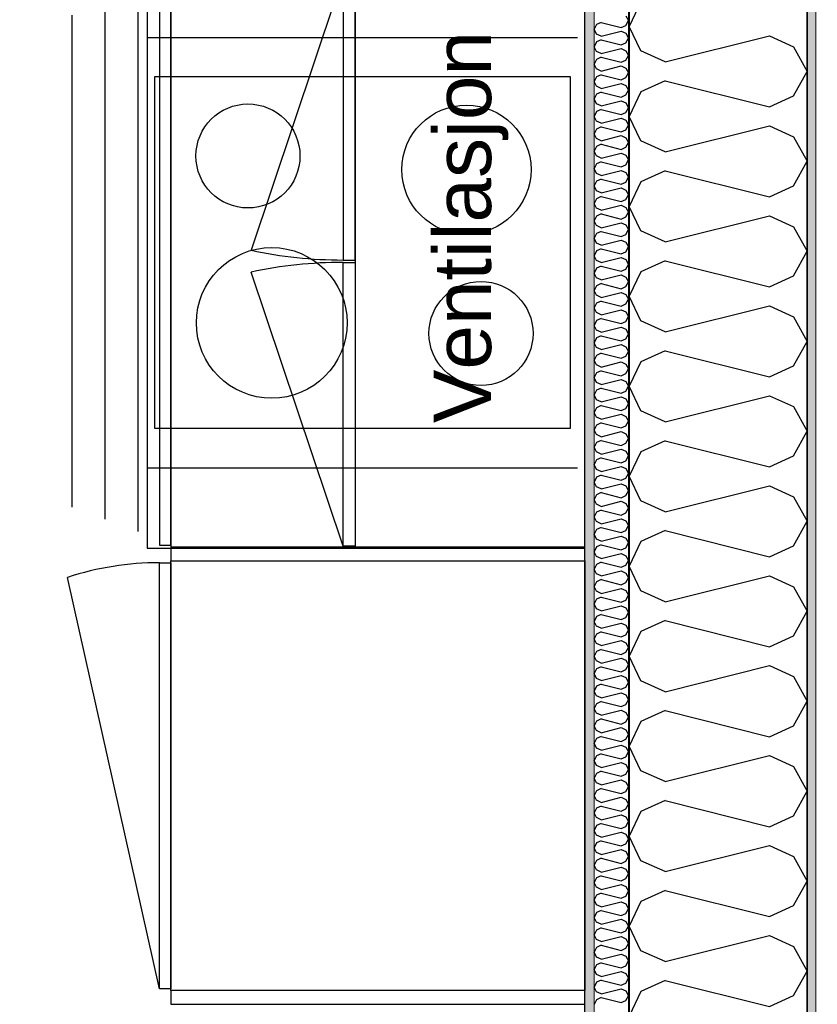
# Model space of a CAD drawing. Header units: millimetres. Extents: x -5000 to 341424, y -9235 to 550260.
# Tile 171 of 236: x 301953 to 303065, y 354045 to 355418. Entities that reach past the tile are written whole.
import ezdxf
from ezdxf.enums import TextEntityAlignment as Align

# ---------------------------------------------------------------- set-up
doc = ezdxf.new("R2010")
doc.units = ezdxf.units.MM
doc.header["$LTSCALE"] = 0.5
doc.header["$MEASUREMENT"] = 0
doc.linetypes.add('Akselinje', pattern=[1500, 1000, -200, 100, -200])
doc.linetypes.add('PLINE', pattern=[0])
for name, color, linetype in [('0(Nye konstruksjoner)', 7, 'Continuous'), ('232- Ikke-bærende yttervegger (Skravur)(Nye konstruksjoner)', 7, 'Continuous'), ('232- Ikke-bærende yttervegger(Nye konstruksjoner)', 7, 'Continuous'), ('255- Gulvoverflate(Nye konstruksjoner)', 7, 'Continuous'), ('273- Kjøkkeninnredning(Nye konstruksjoner)', 7, 'Continuous'), ('82-- Modullinjer(Nye konstruksjoner)', 7, 'Continuous'), ('842-M___1_50 Målsetting bygning', 7, 'Continuous'), ('842-M___1_50 Målsetting bygning(Nye konstruksjoner)', 7, 'Continuous'), ('862- M___Nettoareal(Nye konstruksjoner)', 7, 'Continuous'), ('862- M___Nettoareal(Polylinje)(Nye konstruksjoner)', 7, 'Continuous'), ('862- M___Nettoareal(Tekst)(Nye konstruksjoner)', 7, 'Continuous')]:
    doc.layers.add(name, color=color, linetype=linetype)
doc.layers.add('235- Utvendig kledning og overflate(Nye konstruksjoner)', color=7, linetype='Continuous', lineweight=0)
doc.layers.add('236- Innvendig kledning og overflate(Nye konstruksjoner)', color=7, linetype='Continuous', lineweight=0)
doc.styles.add('GENERATED_STYLE_1', font='txt')
doc.styles.add('GENERATED_STYLE_3', font='arial.ttf')
doc.styles.add('GENERATED_STYLE_5', font='arial.ttf')
doc.dimstyles.new('GENERATED_STYLE__2', dxfattribs={"dimtxt": 100, "dimasz": 95, "dimexe": 0.18, "dimexo": 0.0625, "dimgap": 0, "dimtad": 1, "dimtih": 1, "dimtoh": 1, "dimdec": 0, "dimzin": 0, "dimdsep": 46, "dimtxsty": 'GENERATED_STYLE_3', "dimblk": 'ARROWHEAD_6', "dimblk1": 'ARROWHEAD_6', "dimblk2": 'ARROWHEAD_6', "dimcen": 0.09, "dimse1": 1, "dimse2": 1, "dimclrd": 256, "dimclre": 256, "dimclrt": 256, "dimadec": 1, "dimazin": 0, "dimtfac": 1, "dimtdec": 4, "dimtmove": 0, "dimatfit": 3, "dimfxl": 1, "dimtolj": 1, "dimtzin": 0, "dimarcsym": 0})
pattern_1 = [(0, (0, 0), (0, 43.30127), [0, -25]), (0, (12.5, 21.65), (0, 43.30127), [0, -25])]

# ---------------------------------------------------------------- blocks, each defined once
blk = doc.blocks.new('LEILIGHET 2__3', base_point=(300468.6, 348580.7))
at = {"layer": '862- M___Nettoareal(Polylinje)(Nye konstruksjoner)', "linetype": 'PLINE', "flags": 128}
blk.add_lwpolyline([(302741, 356380.7), (294611, 356380.7), (294611, 348080.7), (297926, 348080.7), (297926, 349780.7), (302741, 349780.7)], close=True, dxfattribs=at)
at = {"layer": '862- M___Nettoareal(Tekst)(Nye konstruksjoner)', "style": 'GENERATED_STYLE_1'}
for tag, p in [('DUMMY_861', (296689.7, 358469.3)), ('ROOM_NAME', (295952.5, 358419.5)), ('DUMMY_862', (295952.5, 358281.1))]:
    blk.add_attdef(tag, text='', height=100, dxfattribs=at).set_placement(p, align=Align.TOP_LEFT)
blk = doc.blocks.new('STUE__7', base_point=(299299.5, 355025.2))
at = {"layer": '862- M___Nettoareal(Polylinje)(Nye konstruksjoner)', "linetype": 'PLINE', "flags": 128}
blk.add_lwpolyline([(298050, 349780.7), (302741, 349780.7), (302741, 356380.7), (298050, 356380.7), (298050, 355490.7), (298050, 354480.7)], close=True, dxfattribs=at)
at = {"layer": '862- M___Nettoareal(Tekst)(Nye konstruksjoner)', "style": 'GENERATED_STYLE_1'}
for tag, p in [('DUMMY_861', (299523.6, 355213.4)), ('ROOM_NAME', (299075.4, 355163.6)), ('DUMMY_862', (299075.4, 355025.2))]:
    blk.add_attdef(tag, text='', height=100, dxfattribs=at).set_placement(p, align=Align.TOP_LEFT)
blk = doc.blocks.new('*X113')
at = {"layer": '232- Ikke-bærende yttervegger (Skravur)(Nye konstruksjoner)', "linetype": 'PLINE'}
for p, q in [((302798.3, 355423.8), (302802, 355417.1)), ((302757.1, 355411.6), (302754, 355405)), ((302757.1, 355398.4), (302754, 355405)), ((302763.6, 355414.6), (302757.1, 355411.6)), ((302763.6, 355414.6), (302791.8, 355407.5)), ((302791.8, 355407.5), (302798.3, 355410.5)), ((302798.3, 355410.5), (302802, 355417.1)), ((302763.6, 355395.4), (302757.1, 355398.4)), ((302763.6, 355395.4), (302791.8, 355402.4)), ((302791.8, 355402.4), (302798.3, 355399.5)), ((302798.3, 355399.5), (302802, 355392.8)), ((302798.3, 355386.2), (302802, 355392.8)), ((302757.1, 355387.3), (302754, 355380.7)), ((302757.1, 355374.1), (302754, 355380.7)), ((302763.6, 355390.3), (302757.1, 355387.3)), ((302763.6, 355390.3), (302791.8, 355383.3)), ((302763.6, 355371.1), (302791.8, 355378.2)), ((302791.8, 355383.3), (302798.3, 355386.2)), ((302791.8, 355378.2), (302798.3, 355375.2)), ((302757.1, 355363.1), (302754, 355356.4)), ((302763.6, 355371.1), (302757.1, 355374.1)), ((302763.6, 355366), (302757.1, 355363.1)), ((302763.6, 355366), (302791.8, 355359)), ((302798.3, 355375.2), (302802, 355368.6)), ((302798.3, 355361.9), (302802, 355368.6)), ((302757.1, 355349.8), (302754, 355356.4)), ((302763.6, 355346.8), (302757.1, 355349.8)), ((302763.6, 355346.8), (302791.8, 355353.9)), ((302791.8, 355359), (302798.3, 355361.9)), ((302791.8, 355353.9), (302798.3, 355350.9)), ((302798.3, 355350.9), (302802, 355344.3)), ((302757.1, 355338.8), (302754, 355332.1)), ((302763.6, 355341.7), (302757.1, 355338.8)), ((302763.6, 355341.7), (302791.8, 355334.7)), ((302791.8, 355334.7), (302798.3, 355337.7)), ((302798.3, 355337.7), (302802, 355344.3)), ((302757.1, 355325.5), (302754, 355332.1)), ((302763.6, 355322.6), (302757.1, 355325.5)), ((302763.6, 355322.6), (302791.8, 355329.6)), ((302791.8, 355329.6), (302798.3, 355326.6)), ((302798.3, 355326.6), (302802, 355320)), ((302757.1, 355314.5), (302754, 355307.9)), ((302763.6, 355317.4), (302757.1, 355314.5)), ((302763.6, 355317.4), (302791.8, 355310.4)), ((302791.8, 355310.4), (302798.3, 355313.4)), ((302798.3, 355313.4), (302802, 355320)), ((302757.1, 355301.2), (302754, 355307.9)), ((302763.6, 355298.3), (302757.1, 355301.2)), ((302763.6, 355298.3), (302791.8, 355305.3)), ((302791.8, 355305.3), (302798.3, 355302.3)), ((302798.3, 355302.3), (302802, 355295.7)), ((302798.3, 355289.1), (302802, 355295.7)), ((302757.1, 355290.2), (302754, 355283.6)), ((302757.1, 355276.9), (302754, 355283.6)), ((302763.6, 355293.2), (302757.1, 355290.2)), ((302763.6, 355293.2), (302791.8, 355286.1)), ((302763.6, 355274), (302791.8, 355281)), ((302791.8, 355286.1), (302798.3, 355289.1)), ((302791.8, 355281), (302798.3, 355278.1)), ((302763.6, 355274), (302757.1, 355276.9)), ((302763.6, 355268.9), (302757.1, 355265.9)), ((302763.6, 355268.9), (302791.8, 355261.8)), ((302798.3, 355278.1), (302802, 355271.4)), ((302798.3, 355264.8), (302802, 355271.4)), ((302757.1, 355265.9), (302754, 355259.3)), ((302757.1, 355252.7), (302754, 355259.3)), ((302763.6, 355249.7), (302791.8, 355256.7)), ((302791.8, 355261.8), (302798.3, 355264.8)), ((302791.8, 355256.7), (302798.3, 355253.8)), ((302798.3, 355253.8), (302802, 355247.2)), ((302757.1, 355241.6), (302754, 355235)), ((302763.6, 355249.7), (302757.1, 355252.7)), ((302763.6, 355244.6), (302757.1, 355241.6)), ((302763.6, 355244.6), (302791.8, 355237.6)), ((302791.8, 355237.6), (302798.3, 355240.5)), ((302798.3, 355240.5), (302802, 355247.2)), ((302757.1, 355228.4), (302754, 355235)), ((302763.6, 355225.4), (302757.1, 355228.4)), ((302763.6, 355225.4), (302791.8, 355232.5)), ((302791.8, 355232.5), (302798.3, 355229.5)), ((302798.3, 355229.5), (302802, 355222.9)), ((302757.1, 355217.4), (302754, 355210.7)), ((302763.6, 355220.3), (302757.1, 355217.4)), ((302763.6, 355220.3), (302791.8, 355213.3)), ((302791.8, 355213.3), (302798.3, 355216.2)), ((302798.3, 355216.2), (302802, 355222.9)), ((302757.1, 355204.1), (302754, 355210.7)), ((302763.6, 355201.1), (302757.1, 355204.1)), ((302763.6, 355201.1), (302791.8, 355208.2)), ((302791.8, 355208.2), (302798.3, 355205.2)), ((302798.3, 355205.2), (302802, 355198.6)), ((302798.3, 355192), (302802, 355198.6)), ((302757.1, 355193.1), (302754, 355186.5)), ((302757.1, 355179.8), (302754, 355186.5)), ((302763.6, 355196), (302757.1, 355193.1)), ((302763.6, 355196), (302791.8, 355189)), ((302791.8, 355189), (302798.3, 355192)), ((302763.6, 355176.9), (302757.1, 355179.8)), ((302763.6, 355171.8), (302757.1, 355168.8)), ((302763.6, 355176.9), (302791.8, 355183.9)), ((302763.6, 355171.8), (302791.8, 355164.7)), ((302791.8, 355183.9), (302798.3, 355180.9)), ((302798.3, 355180.9), (302802, 355174.3)), ((302798.3, 355167.7), (302802, 355174.3)), ((302757.1, 355168.8), (302754, 355162.2)), ((302757.1, 355155.5), (302754, 355162.2)), ((302763.6, 355152.6), (302791.8, 355159.6)), ((302791.8, 355164.7), (302798.3, 355167.7)), ((302791.8, 355159.6), (302798.3, 355156.7)), ((302757.1, 355144.5), (302754, 355137.9)), ((302763.6, 355152.6), (302757.1, 355155.5)), ((302763.6, 355147.5), (302757.1, 355144.5)), ((302763.6, 355147.5), (302791.8, 355140.4)), ((302791.8, 355140.4), (302798.3, 355143.4)), ((302798.3, 355156.7), (302802, 355150)), ((302798.3, 355143.4), (302802, 355150)), ((302757.1, 355131.3), (302754, 355137.9)), ((302763.6, 355128.3), (302757.1, 355131.3)), ((302763.6, 355128.3), (302791.8, 355135.3)), ((302791.8, 355135.3), (302798.3, 355132.4)), ((302798.3, 355132.4), (302802, 355125.8)), ((302757.1, 355120.2), (302754, 355113.6)), ((302763.6, 355123.2), (302757.1, 355120.2)), ((302763.6, 355123.2), (302791.8, 355116.2)), ((302791.8, 355116.2), (302798.3, 355119.1)), ((302798.3, 355119.1), (302802, 355125.8)), ((302757.1, 355107), (302754, 355113.6)), ((302763.6, 355104), (302757.1, 355107)), ((302763.6, 355104), (302791.8, 355111.1)), ((302791.8, 355111.1), (302798.3, 355108.1)), ((302798.3, 355108.1), (302802, 355101.5)), ((302757.1, 355096), (302754, 355089.3)), ((302757.1, 355082.7), (302754, 355089.3)), ((302763.6, 355098.9), (302757.1, 355096)), ((302763.6, 355098.9), (302791.8, 355091.9)), ((302791.8, 355091.9), (302798.3, 355094.8)), ((302798.3, 355094.8), (302802, 355101.5)), ((302763.6, 355079.7), (302757.1, 355082.7)), ((302763.6, 355074.6), (302757.1, 355071.7)), ((302763.6, 355079.7), (302791.8, 355086.8)), ((302763.6, 355074.6), (302791.8, 355067.6)), ((302791.8, 355086.8), (302798.3, 355083.8)), ((302798.3, 355083.8), (302802, 355077.2)), ((302798.3, 355070.6), (302802, 355077.2)), ((302757.1, 355071.7), (302754, 355065)), ((302757.1, 355058.4), (302754, 355065)), ((302763.6, 355055.5), (302791.8, 355062.5)), ((302791.8, 355067.6), (302798.3, 355070.6)), ((302791.8, 355062.5), (302798.3, 355059.5)), ((302757.1, 355047.4), (302754, 355040.8)), ((302763.6, 355055.5), (302757.1, 355058.4)), ((302763.6, 355050.4), (302757.1, 355047.4)), ((302763.6, 355050.4), (302791.8, 355043.3)), ((302798.3, 355059.5), (302802, 355052.9)), ((302798.3, 355046.3), (302802, 355052.9)), ((302757.1, 355034.1), (302754, 355040.8)), ((302763.6, 355031.2), (302757.1, 355034.1)), ((302763.6, 355031.2), (302791.8, 355038.2)), ((302791.8, 355043.3), (302798.3, 355046.3)), ((302791.8, 355038.2), (302798.3, 355035.3)), ((302798.3, 355035.3), (302802, 355028.6)), ((302757.1, 355023.1), (302754, 355016.5)), ((302763.6, 355026.1), (302757.1, 355023.1)), ((302763.6, 355026.1), (302791.8, 355019)), ((302791.8, 355019), (302798.3, 355022)), ((302798.3, 355022), (302802, 355028.6)), ((302757.1, 355009.9), (302754, 355016.5)), ((302763.6, 355006.9), (302757.1, 355009.9)), ((302763.6, 355006.9), (302791.8, 355013.9)), ((302791.8, 355013.9), (302798.3, 355011)), ((302798.3, 355011), (302802, 355004.3)), ((302757.1, 354998.8), (302754, 354992.2)), ((302757.1, 354985.6), (302754, 354992.2)), ((302763.6, 355001.8), (302757.1, 354998.8)), ((302763.6, 355001.8), (302791.8, 354994.8)), ((302791.8, 354994.8), (302798.3, 354997.7)), ((302798.3, 354997.7), (302802, 355004.3)), ((302763.6, 354982.6), (302757.1, 354985.6)), ((302763.6, 354982.6), (302791.8, 354989.7)), ((302791.8, 354989.7), (302798.3, 354986.7)), ((302798.3, 354986.7), (302802, 354980.1)), ((302798.3, 354973.4), (302802, 354980.1)), ((302757.1, 354974.6), (302754, 354967.9)), ((302757.1, 354961.3), (302754, 354967.9)), ((302763.6, 354977.5), (302757.1, 354974.6)), ((302763.6, 354977.5), (302791.8, 354970.5)), ((302763.6, 354958.3), (302791.8, 354965.4)), ((302791.8, 354970.5), (302798.3, 354973.4)), ((302791.8, 354965.4), (302798.3, 354962.4)), ((302763.6, 354958.3), (302757.1, 354961.3)), ((302763.6, 354953.2), (302757.1, 354950.3)), ((302763.6, 354953.2), (302791.8, 354946.2)), ((302798.3, 354962.4), (302802, 354955.8)), ((302798.3, 354949.2), (302802, 354955.8)), ((302757.1, 354950.3), (302754, 354943.6)), ((302757.1, 354937), (302754, 354943.6)), ((302763.6, 354934.1), (302791.8, 354941.1)), ((302791.8, 354946.2), (302798.3, 354949.2)), ((302791.8, 354941.1), (302798.3, 354938.1)), ((302798.3, 354938.1), (302802, 354931.5)), ((302757.1, 354926), (302754, 354919.4)), ((302763.6, 354934.1), (302757.1, 354937)), ((302763.6, 354928.9), (302757.1, 354926)), ((302763.6, 354928.9), (302791.8, 354921.9)), ((302791.8, 354921.9), (302798.3, 354924.9)), ((302798.3, 354924.9), (302802, 354931.5)), ((302757.1, 354912.7), (302754, 354919.4)), ((302763.6, 354909.8), (302757.1, 354912.7)), ((302763.6, 354909.8), (302791.8, 354916.8)), ((302791.8, 354916.8), (302798.3, 354913.8)), ((302798.3, 354913.8), (302802, 354907.2)), ((302757.1, 354901.7), (302754, 354895.1)), ((302763.6, 354904.7), (302757.1, 354901.7)), ((302763.6, 354904.7), (302791.8, 354897.6)), ((302791.8, 354897.6), (302798.3, 354900.6)), ((302798.3, 354900.6), (302802, 354907.2)), ((302757.1, 354888.4), (302754, 354895.1)), ((302763.6, 354885.5), (302757.1, 354888.4)), ((302763.6, 354885.5), (302791.8, 354892.5)), ((302791.8, 354892.5), (302798.3, 354889.6)), ((302798.3, 354889.6), (302802, 354882.9)), ((302798.3, 354876.3), (302802, 354882.9)), ((302757.1, 354877.4), (302754, 354870.8)), ((302757.1, 354864.2), (302754, 354870.8)), ((302763.6, 354880.4), (302757.1, 354877.4)), ((302763.6, 354880.4), (302791.8, 354873.3)), ((302791.8, 354873.3), (302798.3, 354876.3)), ((302763.6, 354861.2), (302757.1, 354864.2)), ((302763.6, 354856.1), (302757.1, 354853.1)), ((302763.6, 354861.2), (302791.8, 354868.2)), ((302763.6, 354856.1), (302791.8, 354849.1)), ((302791.8, 354868.2), (302798.3, 354865.3)), ((302798.3, 354865.3), (302802, 354858.7)), ((302798.3, 354852), (302802, 354858.7)), ((302757.1, 354853.1), (302754, 354846.5)), ((302757.1, 354839.9), (302754, 354846.5)), ((302763.6, 354836.9), (302791.8, 354844)), ((302791.8, 354849.1), (302798.3, 354852)), ((302791.8, 354844), (302798.3, 354841)), ((302757.1, 354828.9), (302754, 354822.2)), ((302763.6, 354836.9), (302757.1, 354839.9)), ((302763.6, 354831.8), (302757.1, 354828.9)), ((302763.6, 354831.8), (302791.8, 354824.8)), ((302791.8, 354824.8), (302798.3, 354827.7)), ((302798.3, 354841), (302802, 354834.4)), ((302798.3, 354827.7), (302802, 354834.4)), ((302757.1, 354815.6), (302754, 354822.2)), ((302763.6, 354812.6), (302757.1, 354815.6)), ((302763.6, 354812.6), (302791.8, 354819.7)), ((302791.8, 354819.7), (302798.3, 354816.7)), ((302798.3, 354816.7), (302802, 354810.1)), ((302757.1, 354804.6), (302754, 354798)), ((302763.6, 354807.5), (302757.1, 354804.6)), ((302763.6, 354807.5), (302791.8, 354800.5)), ((302791.8, 354800.5), (302798.3, 354803.5)), ((302798.3, 354803.5), (302802, 354810.1)), ((302757.1, 354791.3), (302754, 354798)), ((302763.6, 354788.4), (302757.1, 354791.3)), ((302763.6, 354788.4), (302791.8, 354795.4)), ((302791.8, 354795.4), (302798.3, 354792.4)), ((302798.3, 354792.4), (302802, 354785.8)), ((302757.1, 354780.3), (302754, 354773.7)), ((302757.1, 354767), (302754, 354773.7)), ((302763.6, 354783.3), (302757.1, 354780.3)), ((302763.6, 354783.3), (302791.8, 354776.2)), ((302791.8, 354776.2), (302798.3, 354779.2)), ((302798.3, 354779.2), (302802, 354785.8)), ((302763.6, 354764.1), (302757.1, 354767)), ((302763.6, 354759), (302757.1, 354756)), ((302763.6, 354764.1), (302791.8, 354771.1)), ((302763.6, 354759), (302791.8, 354751.9)), ((302791.8, 354771.1), (302798.3, 354768.2)), ((302798.3, 354768.2), (302802, 354761.5)), ((302798.3, 354754.9), (302802, 354761.5)), ((302757.1, 354756), (302754, 354749.4)), ((302757.1, 354742.8), (302754, 354749.4)), ((302763.6, 354739.8), (302791.8, 354746.8)), ((302791.8, 354751.9), (302798.3, 354754.9)), ((302791.8, 354746.8), (302798.3, 354743.9)), ((302757.1, 354731.7), (302754, 354725.1)), ((302763.6, 354739.8), (302757.1, 354742.8)), ((302763.6, 354734.7), (302757.1, 354731.7)), ((302763.6, 354734.7), (302791.8, 354727.7)), ((302798.3, 354743.9), (302802, 354737.2)), ((302798.3, 354730.6), (302802, 354737.2)), ((302757.1, 354718.5), (302754, 354725.1)), ((302763.6, 354715.5), (302757.1, 354718.5)), ((302763.6, 354715.5), (302791.8, 354722.6)), ((302791.8, 354727.7), (302798.3, 354730.6)), ((302791.8, 354722.6), (302798.3, 354719.6)), ((302798.3, 354719.6), (302802, 354713)), ((302757.1, 354707.5), (302754, 354700.8)), ((302763.6, 354710.4), (302757.1, 354707.5)), ((302763.6, 354710.4), (302791.8, 354703.4)), ((302791.8, 354703.4), (302798.3, 354706.3)), ((302798.3, 354706.3), (302802, 354713)), ((302757.1, 354694.2), (302754, 354700.8)), ((302763.6, 354691.2), (302757.1, 354694.2)), ((302763.6, 354691.2), (302791.8, 354698.3)), ((302791.8, 354698.3), (302798.3, 354695.3)), ((302798.3, 354695.3), (302802, 354688.7)), ((302757.1, 354683.2), (302754, 354676.5)), ((302757.1, 354669.9), (302754, 354676.5)), ((302763.6, 354686.1), (302757.1, 354683.2)), ((302763.6, 354686.1), (302791.8, 354679.1)), ((302791.8, 354679.1), (302798.3, 354682.1)), ((302798.3, 354682.1), (302802, 354688.7)), ((302763.6, 354667), (302757.1, 354669.9)), ((302763.6, 354667), (302791.8, 354674)), ((302791.8, 354674), (302798.3, 354671)), ((302798.3, 354671), (302802, 354664.4)), ((302798.3, 354657.8), (302802, 354664.4)), ((302757.1, 354658.9), (302754, 354652.3)), ((302757.1, 354645.6), (302754, 354652.3)), ((302763.6, 354661.9), (302757.1, 354658.9)), ((302763.6, 354661.9), (302791.8, 354654.8)), ((302763.6, 354642.7), (302791.8, 354649.7)), ((302791.8, 354654.8), (302798.3, 354657.8)), ((302791.8, 354649.7), (302798.3, 354646.8)), ((302763.6, 354642.7), (302757.1, 354645.6)), ((302763.6, 354637.6), (302757.1, 354634.6)), ((302763.6, 354637.6), (302791.8, 354630.5)), ((302798.3, 354646.8), (302802, 354640.1)), ((302798.3, 354633.5), (302802, 354640.1)), ((302757.1, 354634.6), (302754, 354628)), ((302757.1, 354621.4), (302754, 354628)), ((302763.6, 354618.4), (302791.8, 354625.4)), ((302791.8, 354630.5), (302798.3, 354633.5)), ((302791.8, 354625.4), (302798.3, 354622.5)), ((302798.3, 354622.5), (302802, 354615.8)), ((302757.1, 354610.3), (302754, 354603.7)), ((302763.6, 354618.4), (302757.1, 354621.4)), ((302763.6, 354613.3), (302757.1, 354610.3)), ((302763.6, 354613.3), (302791.8, 354606.3)), ((302791.8, 354606.3), (302798.3, 354609.2)), ((302798.3, 354609.2), (302802, 354615.8)), ((302757.1, 354597.1), (302754, 354603.7)), ((302763.6, 354594.1), (302757.1, 354597.1)), ((302763.6, 354594.1), (302791.8, 354601.2)), ((302791.8, 354601.2), (302798.3, 354598.2)), ((302798.3, 354598.2), (302802, 354591.6)), ((302757.1, 354586.1), (302754, 354579.4)), ((302763.6, 354589), (302757.1, 354586.1)), ((302763.6, 354589), (302791.8, 354582)), ((302791.8, 354582), (302798.3, 354584.9)), ((302798.3, 354584.9), (302802, 354591.6)), ((302757.1, 354572.8), (302754, 354579.4)), ((302763.6, 354569.8), (302757.1, 354572.8)), ((302763.6, 354569.8), (302791.8, 354576.9)), ((302791.8, 354576.9), (302798.3, 354573.9)), ((302798.3, 354573.9), (302802, 354567.3)), ((302798.3, 354560.6), (302802, 354567.3)), ((302757.1, 354561.8), (302754, 354555.1)), ((302757.1, 354548.5), (302754, 354555.1)), ((302763.6, 354564.7), (302757.1, 354561.8)), ((302763.6, 354564.7), (302791.8, 354557.7)), ((302791.8, 354557.7), (302798.3, 354560.6)), ((302763.6, 354545.6), (302757.1, 354548.5)), ((302763.6, 354540.4), (302757.1, 354537.5)), ((302763.6, 354545.6), (302791.8, 354552.6)), ((302763.6, 354540.4), (302791.8, 354533.4)), ((302791.8, 354552.6), (302798.3, 354549.6)), ((302798.3, 354549.6), (302802, 354543)), ((302798.3, 354536.4), (302802, 354543)), ((302757.1, 354537.5), (302754, 354530.9)), ((302757.1, 354524.2), (302754, 354530.9)), ((302763.6, 354521.3), (302791.8, 354528.3)), ((302791.8, 354533.4), (302798.3, 354536.4)), ((302791.8, 354528.3), (302798.3, 354525.3)), ((302757.1, 354513.2), (302754, 354506.6)), ((302763.6, 354521.3), (302757.1, 354524.2)), ((302763.6, 354516.2), (302757.1, 354513.2)), ((302763.6, 354516.2), (302791.8, 354509.1)), ((302791.8, 354509.1), (302798.3, 354512.1)), ((302798.3, 354525.3), (302802, 354518.7)), ((302798.3, 354512.1), (302802, 354518.7)), ((302757.1, 354499.9), (302754, 354506.6)), ((302763.6, 354497), (302757.1, 354499.9)), ((302763.6, 354497), (302791.8, 354504)), ((302791.8, 354504), (302798.3, 354501.1)), ((302798.3, 354501.1), (302802, 354494.4)), ((302757.1, 354488.9), (302754, 354482.3)), ((302763.6, 354491.9), (302757.1, 354488.9)), ((302763.6, 354491.9), (302791.8, 354484.8)), ((302791.8, 354484.8), (302798.3, 354487.8)), ((302798.3, 354487.8), (302802, 354494.4)), ((302757.1, 354475.7), (302754, 354482.3)), ((302763.6, 354472.7), (302757.1, 354475.7)), ((302763.6, 354472.7), (302791.8, 354479.7)), ((302791.8, 354479.7), (302798.3, 354476.8)), ((302798.3, 354476.8), (302802, 354470.2)), ((302757.1, 354464.6), (302754, 354458)), ((302757.1, 354451.4), (302754, 354458)), ((302763.6, 354467.6), (302757.1, 354464.6)), ((302763.6, 354467.6), (302791.8, 354460.6)), ((302791.8, 354460.6), (302798.3, 354463.5)), ((302798.3, 354463.5), (302802, 354470.2)), ((302763.6, 354448.4), (302757.1, 354451.4)), ((302763.6, 354443.3), (302757.1, 354440.4)), ((302763.6, 354448.4), (302791.8, 354455.5)), ((302763.6, 354443.3), (302791.8, 354436.3)), ((302791.8, 354455.5), (302798.3, 354452.5)), ((302798.3, 354452.5), (302802, 354445.9)), ((302798.3, 354439.2), (302802, 354445.9)), ((302757.1, 354440.4), (302754, 354433.7)), ((302757.1, 354427.1), (302754, 354433.7)), ((302763.6, 354424.1), (302791.8, 354431.2)), ((302791.8, 354436.3), (302798.3, 354439.2)), ((302791.8, 354431.2), (302798.3, 354428.2)), ((302757.1, 354416.1), (302754, 354409.5)), ((302763.6, 354424.1), (302757.1, 354427.1)), ((302763.6, 354419), (302757.1, 354416.1)), ((302763.6, 354419), (302791.8, 354412)), ((302798.3, 354428.2), (302802, 354421.6)), ((302798.3, 354415), (302802, 354421.6)), ((302757.1, 354402.8), (302754, 354409.5)), ((302763.6, 354399.9), (302757.1, 354402.8)), ((302763.6, 354399.9), (302791.8, 354406.9)), ((302791.8, 354412), (302798.3, 354415)), ((302791.8, 354406.9), (302798.3, 354403.9)), ((302798.3, 354403.9), (302802, 354397.3)), ((302757.1, 354391.8), (302754, 354385.2)), ((302763.6, 354394.8), (302757.1, 354391.8)), ((302763.6, 354394.8), (302791.8, 354387.7)), ((302791.8, 354387.7), (302798.3, 354390.7)), ((302798.3, 354390.7), (302802, 354397.3)), ((302757.1, 354378.5), (302754, 354385.2)), ((302763.6, 354375.6), (302757.1, 354378.5)), ((302763.6, 354375.6), (302791.8, 354382.6)), ((302791.8, 354382.6), (302798.3, 354379.7)), ((302798.3, 354379.7), (302802, 354373)), ((302757.1, 354367.5), (302754, 354360.9)), ((302757.1, 354354.3), (302754, 354360.9)), ((302763.6, 354370.5), (302757.1, 354367.5)), ((302763.6, 354370.5), (302791.8, 354363.4)), ((302791.8, 354363.4), (302798.3, 354366.4)), ((302798.3, 354366.4), (302802, 354373)), ((302763.6, 354351.3), (302757.1, 354354.3)), ((302763.6, 354351.3), (302791.8, 354358.3)), ((302791.8, 354358.3), (302798.3, 354355.4)), ((302798.3, 354355.4), (302802, 354348.7)), ((302798.3, 354342.1), (302802, 354348.7)), ((302757.1, 354343.2), (302754, 354336.6)), ((302757.1, 354330), (302754, 354336.6)), ((302763.6, 354346.2), (302757.1, 354343.2)), ((302763.6, 354346.2), (302791.8, 354339.2)), ((302763.6, 354327), (302791.8, 354334.1)), ((302791.8, 354339.2), (302798.3, 354342.1)), ((302791.8, 354334.1), (302798.3, 354331.1)), ((302763.6, 354327), (302757.1, 354330)), ((302763.6, 354321.9), (302757.1, 354319)), ((302763.6, 354321.9), (302791.8, 354314.9)), ((302798.3, 354331.1), (302802, 354324.5)), ((302798.3, 354317.8), (302802, 354324.5)), ((302757.1, 354319), (302754, 354312.3)), ((302757.1, 354305.7), (302754, 354312.3)), ((302763.6, 354302.7), (302757.1, 354305.7)), ((302763.6, 354302.7), (302791.8, 354309.8)), ((302791.8, 354314.9), (302798.3, 354317.8)), ((302791.8, 354309.8), (302798.3, 354306.8)), ((302798.3, 354306.8), (302802, 354300.2)), ((302757.1, 354294.7), (302754, 354288)), ((302763.6, 354297.6), (302757.1, 354294.7)), ((302763.6, 354297.6), (302791.8, 354290.6)), ((302791.8, 354290.6), (302798.3, 354293.6)), ((302798.3, 354293.6), (302802, 354300.2)), ((302757.1, 354281.4), (302754, 354288)), ((302763.6, 354278.5), (302757.1, 354281.4)), ((302763.6, 354278.5), (302791.8, 354285.5)), ((302791.8, 354285.5), (302798.3, 354282.5)), ((302798.3, 354282.5), (302802, 354275.9)), ((302757.1, 354270.4), (302754, 354263.8)), ((302763.6, 354273.4), (302757.1, 354270.4)), ((302763.6, 354273.4), (302791.8, 354266.3)), ((302791.8, 354266.3), (302798.3, 354269.3)), ((302798.3, 354269.3), (302802, 354275.9)), ((302757.1, 354257.1), (302754, 354263.8)), ((302763.6, 354254.2), (302757.1, 354257.1)), ((302763.6, 354254.2), (302791.8, 354261.2)), ((302791.8, 354261.2), (302798.3, 354258.3)), ((302798.3, 354258.3), (302802, 354251.6)), ((302798.3, 354245), (302802, 354251.6)), ((302757.1, 354246.1), (302754, 354239.5)), ((302757.1, 354232.9), (302754, 354239.5)), ((302763.6, 354249.1), (302757.1, 354246.1)), ((302763.6, 354249.1), (302791.8, 354242)), ((302791.8, 354242), (302798.3, 354245)), ((302763.6, 354229.9), (302757.1, 354232.9)), ((302763.6, 354224.8), (302757.1, 354221.8)), ((302763.6, 354229.9), (302791.8, 354236.9)), ((302763.6, 354224.8), (302791.8, 354217.8)), ((302791.8, 354236.9), (302798.3, 354234)), ((302798.3, 354234), (302802, 354227.3)), ((302798.3, 354220.7), (302802, 354227.3)), ((302757.1, 354221.8), (302754, 354215.2)), ((302757.1, 354208.6), (302754, 354215.2)), ((302763.6, 354205.6), (302791.8, 354212.7)), ((302791.8, 354217.8), (302798.3, 354220.7)), ((302791.8, 354212.7), (302798.3, 354209.7)), ((302798.3, 354209.7), (302802, 354203.1)), ((302757.1, 354197.6), (302754, 354190.9)), ((302763.6, 354205.6), (302757.1, 354208.6)), ((302763.6, 354200.5), (302757.1, 354197.6)), ((302763.6, 354200.5), (302791.8, 354193.5)), ((302791.8, 354193.5), (302798.3, 354196.4)), ((302798.3, 354196.4), (302802, 354203.1)), ((302757.1, 354184.3), (302754, 354190.9)), ((302763.6, 354181.3), (302757.1, 354184.3)), ((302763.6, 354181.3), (302791.8, 354188.4)), ((302791.8, 354188.4), (302798.3, 354185.4)), ((302798.3, 354185.4), (302802, 354178.8)), ((302757.1, 354173.3), (302754, 354166.6)), ((302763.6, 354176.2), (302757.1, 354173.3)), ((302763.6, 354176.2), (302791.8, 354169.2)), ((302791.8, 354169.2), (302798.3, 354172.1)), ((302798.3, 354172.1), (302802, 354178.8)), ((302757.1, 354160), (302754, 354166.6)), ((302763.6, 354157), (302757.1, 354160)), ((302763.6, 354157), (302791.8, 354164.1)), ((302791.8, 354164.1), (302798.3, 354161.1)), ((302798.3, 354161.1), (302802, 354154.5)), ((302757.1, 354149), (302754, 354142.4)), ((302757.1, 354135.7), (302754, 354142.4)), ((302763.6, 354151.9), (302757.1, 354149)), ((302763.6, 354151.9), (302791.8, 354144.9)), ((302791.8, 354144.9), (302798.3, 354147.9)), ((302798.3, 354147.9), (302802, 354154.5)), ((302763.6, 354132.8), (302757.1, 354135.7)), ((302763.6, 354127.7), (302757.1, 354124.7)), ((302763.6, 354132.8), (302791.8, 354139.8)), ((302763.6, 354127.7), (302791.8, 354120.6)), ((302791.8, 354139.8), (302798.3, 354136.8)), ((302798.3, 354136.8), (302802, 354130.2)), ((302798.3, 354123.6), (302802, 354130.2)), ((302757.1, 354124.7), (302754, 354118.1)), ((302757.1, 354111.4), (302754, 354118.1)), ((302763.6, 354108.5), (302791.8, 354115.5)), ((302791.8, 354120.6), (302798.3, 354123.6)), ((302791.8, 354115.5), (302798.3, 354112.6)), ((302757.1, 354100.4), (302754, 354093.8)), ((302763.6, 354108.5), (302757.1, 354111.4)), ((302763.6, 354103.4), (302757.1, 354100.4)), ((302763.6, 354103.4), (302791.8, 354096.3)), ((302798.3, 354112.6), (302802, 354105.9)), ((302798.3, 354099.3), (302802, 354105.9)), ((302757.1, 354087.2), (302754, 354093.8)), ((302763.6, 354084.2), (302757.1, 354087.2)), ((302763.6, 354084.2), (302791.8, 354091.2)), ((302791.8, 354096.3), (302798.3, 354099.3)), ((302791.8, 354091.2), (302798.3, 354088.3)), ((302798.3, 354088.3), (302802, 354081.7)), ((302757.1, 354076.1), (302754, 354069.5)), ((302763.6, 354079.1), (302757.1, 354076.1)), ((302763.6, 354079.1), (302791.8, 354072.1)), ((302791.8, 354072.1), (302798.3, 354075)), ((302798.3, 354075), (302802, 354081.7)), ((302757.1, 354062.9), (302754, 354069.5)), ((302763.6, 354059.9), (302757.1, 354062.9)), ((302763.6, 354059.9), (302791.8, 354067)), ((302791.8, 354067), (302798.3, 354064)), ((302798.3, 354064), (302802, 354057.4)), ((302757.1, 354051.9), (302754, 354045.2)), ((302763.6, 354054.8), (302757.1, 354051.9)), ((302763.6, 354054.8), (302791.8, 354047.8)), ((302791.8, 354047.8), (302798.3, 354050.7)), ((302798.3, 354050.7), (302802, 354057.4))]:
    blk.add_line(p, q, dxfattribs=at)
blk = doc.blocks.new('*X115')
at = {"layer": '232- Ikke-bærende yttervegger (Skravur)(Nye konstruksjoner)', "linetype": 'PLINE'}
for p, q in [((302819.2, 355443.3), (302803, 355409)), ((302819.2, 355374.8), (302803, 355409)), ((302852.8, 355359.5), (302998.3, 355395.9)), ((302998.3, 355395.9), (303031.9, 355380.6)), ((303031.9, 355380.6), (303051, 355346.3)), ((302852.8, 355359.5), (302819.2, 355374.8)), ((303031.9, 355312), (303051, 355346.3)), ((302852.8, 355333.1), (302819.2, 355317.8)), ((302852.8, 355333.1), (302998.3, 355296.8)), ((302819.2, 355317.8), (302803, 355283.6)), ((302998.3, 355296.8), (303031.9, 355312)), ((302819.2, 355249.3), (302803, 355283.6)), ((302852.8, 355234), (302998.3, 355270.4)), ((302998.3, 355270.4), (303031.9, 355255.1)), ((303031.9, 355255.1), (303051, 355220.9)), ((302852.8, 355234), (302819.2, 355249.3)), ((303031.9, 355186.6), (303051, 355220.9)), ((302852.8, 355207.7), (302819.2, 355192.4)), ((302852.8, 355207.7), (302998.3, 355171.3)), ((302819.2, 355192.4), (302803, 355158.1)), ((302998.3, 355171.3), (303031.9, 355186.6)), ((302819.2, 355123.9), (302803, 355158.1)), ((302852.8, 355108.6), (302998.3, 355144.9)), ((302998.3, 355144.9), (303031.9, 355129.7)), ((303031.9, 355129.7), (303051, 355095.4)), ((302852.8, 355108.6), (302819.2, 355123.9)), ((303031.9, 355061.1), (303051, 355095.4)), ((302852.8, 355082.2), (302819.2, 355066.9)), ((302852.8, 355082.2), (302998.3, 355045.9)), ((302819.2, 355066.9), (302803, 355032.7)), ((302998.3, 355045.9), (303031.9, 355061.1)), ((302819.2, 354998.4), (302803, 355032.7)), ((302852.8, 354983.1), (302998.3, 355019.5)), ((302998.3, 355019.5), (303031.9, 355004.2)), ((302852.8, 354983.1), (302819.2, 354998.4)), ((303031.9, 355004.2), (303051, 354969.9)), ((303031.9, 354935.7), (303051, 354969.9)), ((302852.8, 354956.8), (302819.2, 354941.5)), ((302852.8, 354956.8), (302998.3, 354920.4)), ((302819.2, 354941.5), (302803, 354907.2)), ((302998.3, 354920.4), (303031.9, 354935.7)), ((302819.2, 354873), (302803, 354907.2)), ((302852.8, 354857.7), (302998.3, 354894)), ((302998.3, 354894), (303031.9, 354878.8)), ((302852.8, 354857.7), (302819.2, 354873)), ((303031.9, 354878.8), (303051, 354844.5)), ((303031.9, 354810.2), (303051, 354844.5)), ((302852.8, 354831.3), (302819.2, 354816)), ((302852.8, 354831.3), (302998.3, 354794.9)), ((302819.2, 354816), (302803, 354781.8)), ((302998.3, 354794.9), (303031.9, 354810.2)), ((302819.2, 354747.5), (302803, 354781.8)), ((302852.8, 354732.2), (302998.3, 354768.6)), ((302998.3, 354768.6), (303031.9, 354753.3)), ((302852.8, 354732.2), (302819.2, 354747.5)), ((303031.9, 354753.3), (303051, 354719)), ((303031.9, 354684.8), (303051, 354719)), ((302852.8, 354705.9), (302819.2, 354690.6)), ((302852.8, 354705.9), (302998.3, 354669.5)), ((302819.2, 354690.6), (302803, 354656.3)), ((302998.3, 354669.5), (303031.9, 354684.8)), ((302819.2, 354622.1), (302803, 354656.3)), ((302852.8, 354606.8), (302998.3, 354643.1)), ((302998.3, 354643.1), (303031.9, 354627.8)), ((302852.8, 354606.8), (302819.2, 354622.1)), ((303031.9, 354627.8), (303051, 354593.6)), ((302852.8, 354580.4), (302819.2, 354565.1)), ((302852.8, 354580.4), (302998.3, 354544)), ((303031.9, 354559.3), (303051, 354593.6)), ((302819.2, 354565.1), (302803, 354530.9)), ((302998.3, 354544), (303031.9, 354559.3)), ((302819.2, 354496.6), (302803, 354530.9)), ((302852.8, 354481.3), (302998.3, 354517.7)), ((302998.3, 354517.7), (303031.9, 354502.4)), ((303031.9, 354502.4), (303051, 354468.1)), ((302852.8, 354481.3), (302819.2, 354496.6)), ((303031.9, 354433.9), (303051, 354468.1)), ((302852.8, 354455), (302819.2, 354439.7)), ((302852.8, 354455), (302998.3, 354418.6)), ((302819.2, 354439.7), (302803, 354405.4)), ((302998.3, 354418.6), (303031.9, 354433.9)), ((302819.2, 354371.1), (302803, 354405.4)), ((302852.8, 354355.9), (302998.3, 354392.2)), ((302998.3, 354392.2), (303031.9, 354376.9)), ((303031.9, 354376.9), (303051, 354342.7)), ((302852.8, 354355.9), (302819.2, 354371.1)), ((303031.9, 354308.4), (303051, 354342.7)), ((302852.8, 354329.5), (302819.2, 354314.2)), ((302852.8, 354329.5), (302998.3, 354293.1)), ((302819.2, 354314.2), (302803, 354280)), ((302998.3, 354293.1), (303031.9, 354308.4)), ((302819.2, 354245.7), (302803, 354280)), ((302852.8, 354230.4), (302998.3, 354266.8)), ((302998.3, 354266.8), (303031.9, 354251.5)), ((303031.9, 354251.5), (303051, 354217.2)), ((302852.8, 354230.4), (302819.2, 354245.7)), ((303031.9, 354183), (303051, 354217.2)), ((302852.8, 354204), (302819.2, 354188.8)), ((302852.8, 354204), (302998.3, 354167.7)), ((302819.2, 354188.8), (302803, 354154.5)), ((302998.3, 354167.7), (303031.9, 354183)), ((302819.2, 354120.2), (302803, 354154.5)), ((302852.8, 354105), (302998.3, 354141.3)), ((302998.3, 354141.3), (303031.9, 354126)), ((302852.8, 354105), (302819.2, 354120.2)), ((303031.9, 354126), (303051, 354091.8)), ((303031.9, 354057.5), (303051, 354091.8)), ((302852.8, 354078.6), (302819.2, 354063.3)), ((302852.8, 354078.6), (302998.3, 354042.2)), ((302819.2, 354063.3), (302803, 354029)), ((302998.3, 354042.2), (303031.9, 354057.5))]:
    blk.add_line(p, q, dxfattribs=at)
blk = doc.blocks.new('7.01.05 Three Drawer unit[52]', base_point=(302164, 355480.7))
at = {"layer": '273- Kjøkkeninnredning(Nye konstruksjoner)', "linetype": 'PLINE'}
for p, q in [((302118, 355458.7), (302118, 354704.7)), ((302072, 355441.7), (302072, 354721.7)), ((302026, 355424.7), (302026, 354738.7))]:
    blk.add_line(p, q, dxfattribs=at)
at = {"layer": '273- Kjøkkeninnredning(Nye konstruksjoner)', "linetype": 'PLINE', "flags": 128}
for points in [[(302164, 355477.4), (302148, 355477.4), (302148, 354685.9), (302164, 354685.9)], [(302164, 355480.7), (302164, 354682.7), (302741, 354682.7), (302741, 355480.7)]]:
    blk.add_lwpolyline(points, close=True, dxfattribs=at)
blk = doc.blocks.new('Standard grid marker[92]', base_point=(303051, 363787.1))
at = {"layer": '82-- Modullinjer(Nye konstruksjoner)', "linetype": 'Akselinje'}
blk.add_line((303051, 363587.1), (303051, 339887.1), dxfattribs=at)
at = {"layer": '82-- Modullinjer(Nye konstruksjoner)', "style": 'GENERATED_STYLE_5'}
for tag, p in [('AC_MarkerText_1_0', (303051, 363963.5)), ('AC_MarkerText_1_1', (303051, 339613.5))]:
    blk.add_attdef(tag, text='', height=100, rotation=360, dxfattribs=at).set_placement(p, align=Align.TOP_CENTER)
blk = doc.blocks.new('7.01.21 Cabinet Side[242]', base_point=(302164, 354064.7))
at = {"layer": '273- Kjøkkeninnredning(Nye konstruksjoner)', "linetype": 'PLINE'}
for p, q in [((302164, 354064.7), (302164, 354045.7)), ((302741, 354064.7), (302164, 354064.7)), ((302741, 354045.7), (302741, 354064.7)), ((302164, 354045.7), (302741, 354045.7))]:
    blk.add_line(p, q, dxfattribs=at)
blk = doc.blocks.new('*D703')
at = {"layer": '842-M___1_50 Målsetting bygning(Nye konstruksjoner)', "linetype": 'PLINE'}
for p, q in [((303051, 362727.6), (303051, 362915.1)), ((304653, 362727.6), (304653, 362915.1)), ((303101, 362871.4), (303001, 362771.4)), ((304703, 362871.4), (304603, 362771.4)), ((303051, 362821.4), (304653, 362821.4))]:
    blk.add_line(p, q, dxfattribs=at)
at = {"layer": '842-M___1_50 Målsetting bygning(Nye konstruksjoner)', "char_height": 100, "attachment_point": 7, "style": 'GENERATED_STYLE_3'}
for s, insert in [('\\A1;{\\pql;\\fArial|b0|i0|c0|p0;\\W1.000000;1\xa0602}', (303680.4, 362841.4)), ('\\A1;{\\pql;\\fArial|b0|i0|c0|p0;\\W1.000000;148}', (304612.6, 362841.4))]:
    blk.add_mtext(s, dxfattribs=dict(at, insert=insert))
blk = doc.blocks.new('ARROWHEAD_6')
at = {"linetype": 'Continuous'}
for p, q in [((-0.5, -0.5), (0.5, 0.5)), ((0, 0), (-1, 0))]:
    blk.add_line(p, q, dxfattribs=at)
blk = doc.blocks.new('*D729')
at = {"layer": '842-M___1_50 Målsetting bygning', "linetype": 'PLINE'}
for p, q in [((302120, 357738.6), (302120, 357926.1)), ((302803, 357738.6), (302803, 357926.1)), ((302170, 357882.3), (302070, 357782.3)), ((302853, 357882.3), (302753, 357782.3)), ((302120, 357832.3), (302803, 357832.3))]:
    blk.add_line(p, q, dxfattribs=at)
at = {"layer": '842-M___1_50 Målsetting bygning', "insert": (302347.1, 357852.3), "char_height": 100, "attachment_point": 7, "style": 'GENERATED_STYLE_3'}
blk.add_mtext('\\A1;{\\pql;\\fArial|b0|i0|c0|p0;\\W1.000000;683}', dxfattribs=at)
blk = doc.blocks.new('*D730')
at = {"layer": '842-M___1_50 Målsetting bygning', "linetype": 'PLINE'}
for p, q in [((302803, 357738.6), (302803, 357926.1)), ((303051, 357738.6), (303051, 357926.1)), ((302853, 357882.3), (302753, 357782.3)), ((303001, 357782.3), (303101, 357882.3)), ((302803, 357832.3), (303051, 357832.3)), ((303051, 357832.3), (303126, 357832.3))]:
    blk.add_line(p, q, dxfattribs=at)
at = {"layer": '842-M___1_50 Målsetting bygning', "insert": (302812.6, 357852.3), "char_height": 100, "attachment_point": 7, "style": 'GENERATED_STYLE_3'}
blk.add_mtext('\\A1;{\\pql;\\fArial|b0|i0|c0|p0;\\W1.000000;248}', dxfattribs=at)
blk = doc.blocks.new('7.06.01 Worktop[251]', base_point=(302131, 356380.7))
at = {"layer": '273- Kjøkkeninnredning(Nye konstruksjoner)', "linetype": 'PLINE'}
for p, q in [((302131, 356380.7), (302131, 354681.7)), ((302741, 354681.7), (302741, 356380.7)), ((302131, 354681.7), (302741, 354681.7))]:
    blk.add_line(p, q, dxfattribs=at)
blk = doc.blocks.new('Innebygget koketopp[252]', base_point=(302131, 354793.6))
at = {"layer": '273- Kjøkkeninnredning(Nye konstruksjoner)', "linetype": 'PLINE'}
for p, q in [((302131, 355393.6), (302731, 355393.6)), ((302131, 354793.6), (302731, 354793.6))]:
    blk.add_line(p, q, dxfattribs=at)
at = {"layer": '273- Kjøkkeninnredning(Nye konstruksjoner)', "linetype": 'PLINE', "flags": 128}
blk.add_lwpolyline([(302141, 354848.6), (302721, 354848.6), (302721, 355338.6), (302141, 355338.6)], close=True, dxfattribs=at)
at = {"layer": '273- Kjøkkeninnredning(Nye konstruksjoner)', "linetype": 'PLINE'}
for centre, radius in [((302271.5, 355228.4), 72.5), ((302576, 355209.3), 90), ((302304.6, 354995.6), 105), ((302596.3, 354980.9), 72.5)]:
    blk.add_circle(centre, radius, dxfattribs=at)
blk = doc.blocks.new('7.05.08 Cabinet for integrated fridge[254]', base_point=(302164, 354064.7))
at = {"layer": '273- Kjøkkeninnredning(Nye konstruksjoner)', "linetype": 'PLINE'}
blk.add_line((302148, 354067.1), (302020, 354640.8), dxfattribs=at)
at = {"layer": '273- Kjøkkeninnredning(Nye konstruksjoner)', "linetype": 'PLINE', "flags": 128}
for points in [[(302164, 354064.7), (302164, 354663.7), (302741, 354663.7), (302741, 354064.7)], [(302164, 354067.1), (302148, 354067.1), (302148, 354661.2), (302164, 354661.2)]]:
    blk.add_lwpolyline(points, close=True, dxfattribs=at)
at = {"layer": '273- Kjøkkeninnredning(Nye konstruksjoner)', "linetype": 'PLINE'}
blk.add_ellipse((302148, 354062.2), major_axis=(0, 599), ratio=0.825718, start_param=0, end_param=0.261799, dxfattribs=at)
blk = doc.blocks.new('7.01.21 Cabinet Side[255]', base_point=(302164, 354682.7))
at = {"layer": '273- Kjøkkeninnredning(Nye konstruksjoner)', "linetype": 'PLINE'}
for p, q in [((302164, 354682.7), (302164, 354663.7)), ((302741, 354682.7), (302164, 354682.7)), ((302741, 354663.7), (302741, 354682.7)), ((302164, 354663.7), (302741, 354663.7))]:
    blk.add_line(p, q, dxfattribs=at)
blk = doc.blocks.new('7.04.02 Top Cabinet with 2 doors[260]', base_point=(302421, 355480.7))
at = {"layer": '273- Kjøkkeninnredning(Nye konstruksjoner)', "linetype": 'PLINE'}
for p, q in [((302404, 355479), (302276, 355096.9)), ((302404, 354684.3), (302276, 355066.4))]:
    blk.add_line(p, q, dxfattribs=at)
at = {"layer": '273- Kjøkkeninnredning(Nye konstruksjoner)', "linetype": 'PLINE', "flags": 128}
for points in [[(302421, 355479), (302404, 355479), (302404, 355083.3), (302421, 355083.3)], [(302421, 355480.7), (302421, 354682.7), (302741, 354682.7), (302741, 355480.7)], [(302421, 354684.3), (302404, 354684.3), (302404, 355080), (302421, 355080)]]:
    blk.add_lwpolyline(points, close=True, dxfattribs=at)
at = {"layer": '273- Kjøkkeninnredning(Nye konstruksjoner)', "linetype": 'PLINE'}
for centre, start_param, end_param in [((302404, 355482.3), 4.45059, 4.712389), ((302404, 354681), 1.570796, 1.832596)]:
    blk.add_ellipse(centre, major_axis=(494.6, 0), ratio=0.806704, start_param=start_param, end_param=end_param, dxfattribs=at)

msp = doc.modelspace()

# ---------------------------------------------------------------- hatches: boundary and pattern name
at = {"layer": '232- Ikke-bærende yttervegger (Skravur)(Nye konstruksjoner)', "linetype": 'Continuous'}
h = msp.add_hatch(dxfattribs=at)
h.set_pattern_fill('Prikker_tett', color=256, style=0, pattern_type=2)
h.set_pattern_definition(pattern_1)
h.paths.add_polyline_path([(303051, 356690.6), (303051, 349470.7), (303063, 349470.7), (303063, 356690.6)])
msp.add_hatch(color=256, dxfattribs=at).paths.add_polyline_path([(302802, 356441.6), (302802, 349719.7), (302803, 349719.7), (302803, 356441.6)])
h = msp.add_hatch(dxfattribs=at)
h.set_pattern_fill('Prikker_tett', color=256, style=0, pattern_type=2)
h.set_pattern_definition(pattern_1)
h.paths.add_polyline_path([(302741, 356380.6), (302741, 349780.7), (302754, 349780.7), (302754, 356380.6)])

# ---------------------------------------------------------------- linework, layer by layer
at = {"layer": '232- Ikke-bærende yttervegger(Nye konstruksjoner)', "linetype": 'PLINE'}
for p, q in [((302803, 356441.6), (302803, 349718.7)), ((303051, 349718.7), (303051, 356442.6)), ((302802, 356393.6), (302802, 349719.7))]:
    msp.add_line(p, q, dxfattribs=at)
at = {"layer": '235- Utvendig kledning og overflate(Nye konstruksjoner)', "linetype": 'PLINE'}
msp.add_line((303063, 349470.7), (303063, 356690.6), dxfattribs=at)
at = {"layer": '236- Innvendig kledning og overflate(Nye konstruksjoner)', "linetype": 'PLINE'}
msp.add_line((302754, 356380.6), (302754, 349767.7), dxfattribs=at)
at = {"layer": '236- Innvendig kledning og overflate(Nye konstruksjoner)', "linetype": 'PLINE', "flags": 128}
msp.add_lwpolyline([(302741, 356380.6), (302741, 349780.7)], dxfattribs=at)
at = {"layer": '255- Gulvoverflate(Nye konstruksjoner)', "linetype": 'PLINE', "flags": 128}
for points in [[(277601, 349570.7), (277601, 347770.7), (281536, 347770.7), (281536, 349470.7), (285893, 349470.7), (285893, 347770.7), (289886, 347770.7), (289886, 349470.7), (294243, 349470.7), (294243, 347770.7), (298236, 347770.7), (298236, 349470.7), (303051, 349470.7), (303051, 356690.6), (277601, 356690.6), (277601, 354890.6)], [(303051, 356690.6), (303051, 349470.7), (302593, 349470.7), (302593, 344120.7), (304801, 344120.7), (304801, 356690.6)]]:
    msp.add_lwpolyline(points, close=True, dxfattribs=at)

# ---------------------------------------------------------------- block references
at = {"layer": '232- Ikke-bærende yttervegger(Nye konstruksjoner)'}
for name in ['*X115', '*X113']:
    msp.add_blockref(name, (0, 0), dxfattribs=at)
at = {"layer": '273- Kjøkkeninnredning(Nye konstruksjoner)', "linetype": 'PLINE'}
for name, p in [('7.06.01 Worktop[251]', (302131, 356380.7)), ('7.01.05 Three Drawer unit[52]', (302164, 355480.7)), ('7.04.02 Top Cabinet with 2 doors[260]', (302421, 355480.7)), ('Innebygget koketopp[252]', (302131, 354793.6)), ('7.01.21 Cabinet Side[255]', (302164, 354682.7)), ('7.05.08 Cabinet for integrated fridge[254]', (302164, 354064.7)), ('7.01.21 Cabinet Side[242]', (302164, 354064.7))]:
    msp.add_blockref(name, p, dxfattribs=at)
at = {"layer": '82-- Modullinjer(Nye konstruksjoner)', "linetype": 'PLINE'}
msp.add_blockref('Standard grid marker[92]', (303051, 363787.1), dxfattribs=at)
at = {"layer": '862- M___Nettoareal(Nye konstruksjoner)', "linetype": 'Continuous'}
for name, p in [('LEILIGHET 2__3', (300468.6, 348580.7)), ('STUE__7', (299299.5, 355025.2))]:
    msp.add_blockref(name, p, dxfattribs=at)

# ---------------------------------------------------------------- texts
at = {"layer": '0(Nye konstruksjoner)', "linetype": 'Continuous', "insert": (302634.5, 355129.3), "char_height": 80, "attachment_point": 8, "rotation": 89.9999, "style": 'GENERATED_STYLE_3'}
msp.add_mtext('\\A1;{\\pqc;\\fArial|b0|i0|c0|p0;\\W1.000000;Ventilasjon}', dxfattribs=at)

# ---------------------------------------------------------------- dimensions: what is measured, and where the dimension line sits
at = {"layer": '842-M___1_50 Målsetting bygning', "linetype": 'Continuous'}
for base, p1, p2, picture, middle in [((302803, 357832.3), (302120, 356380.6), (302803, 353080.7), '*D729', (302461.2, 357902.3)), ((303051, 357832.3), (302803, 353080.7), (303051, 353080.7), '*D730', (302926.8, 357902.3))]:
    dim = msp.add_linear_dim(base=base, p1=p1, p2=p2, dimstyle='GENERATED_STYLE__2', dxfattribs=at)
    dim.commit()
    dim.dimension.update_dxf_attribs({"geometry": picture, "text_midpoint": middle, "dimtype": 160})
at = {"layer": '842-M___1_50 Målsetting bygning(Nye konstruksjoner)', "linetype": 'Continuous'}
dim = msp.add_linear_dim(base=(304653, 362821.4), p1=(303051, 356469.7), p2=(304653, 353056.7), dimstyle='GENERATED_STYLE__2', dxfattribs=at)
dim.commit()
dim.dimension.update_dxf_attribs({"geometry": '*D703', "text_midpoint": (303852, 362891.4), "dimtype": 160})

doc.saveas('drawing.dxf')
